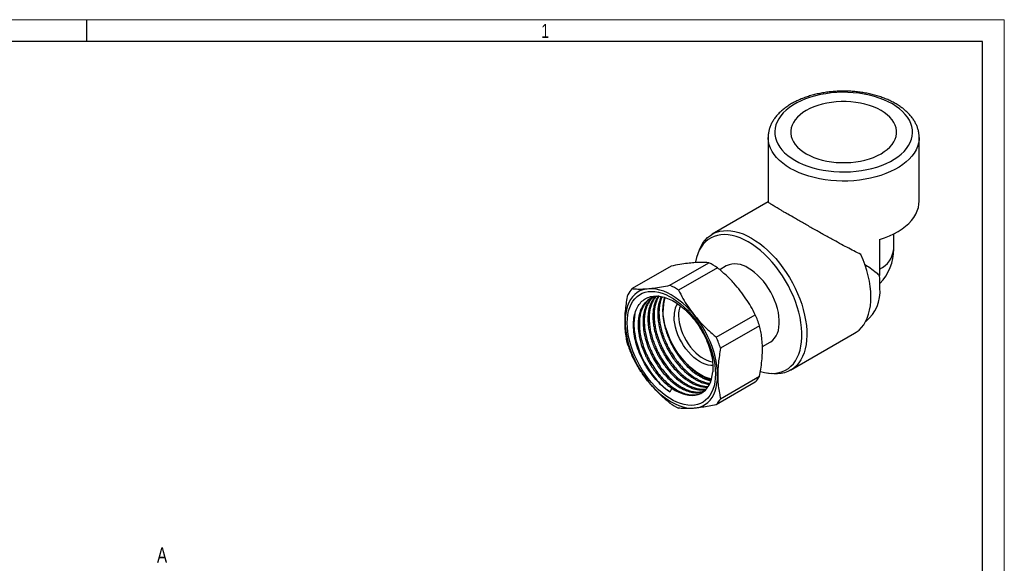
# Model space of a CAD drawing. Header units: millimetres. Extents: x 0 to 420, y 0 to 297.
# Tile 6 of 6: x 195 to 420, y 173 to 297. Entities that reach past the tile are written whole.
import ezdxf

# ---------------------------------------------------------------- set-up
doc = ezdxf.new("R2010")
doc.units = ezdxf.units.MM
doc.layers.add('ОСЕВЫЕ', color=7, linetype='Continuous')
doc.styles.add('SLDTEXTSTYLE0', font='TXT', dxfattribs={"width": 0.75})

msp = doc.modelspace()

# ---------------------------------------------------------------- linework, layer by layer
at = {"color": 7, "linetype": 'Continuous', "lineweight": 25}
for p, q in [((415, 292), (20, 292)), ((415, 5), (415, 292)), ((365.966, 270.066), (365.966, 255.317)), ((365.966, 270.026), (365.966, 270.066)), ((400.516, 255.478), (400.516, 270.066)), ((365.966, 255.344), (353.159, 247.951)), ((394.716, 244.59), (394.716, 248.023)), ((391.466, 246.709), (391.466, 238.479)), ((350.277, 244.481), (349.951, 243.684)), ((343.506, 236.275), (352.416, 241.419)), ((343.779, 240.646), (334.869, 235.503)), ((354.385, 240.282), (345.476, 235.138)), ((356.402, 240.701), (354.895, 239.831)), ((354.113, 224.394), (363.022, 229.537)), ((364.007, 226.999), (355.098, 221.856)), ((371.108, 216.86), (385.761, 225.319)), ((364.649, 222.253), (366.451, 223.293)), ((363.022, 214.081), (354.113, 208.938)), ((355.098, 210.339), (364.007, 215.483)), ((365.808, 216.215), (366.661, 216.099)), ((343.912, 212.734), (343.51, 211.862))]:
    msp.add_line(p, q, dxfattribs=at)
at = {"color": 7, "linetype": 'Continuous', "lineweight": 25, "flags": 128}
for points in [[(372.086, 264.852), (373.02, 264.354), (374.02, 263.902), (375.08, 263.498), (376.192, 263.144), (377.351, 262.843), (378.547, 262.597), (379.775, 262.407), (381.024, 262.275), (382.288, 262.201), (383.558, 262.186), (384.826, 262.23), (386.084, 262.333), (387.323, 262.495), (388.536, 262.713), (389.715, 262.987), (390.851, 263.314), (391.939, 263.694), (392.969, 264.122), (393.937, 264.598), (394.835, 265.116), (395.658, 265.675), (396.401, 266.27), (397.058, 266.897), (397.626, 267.554), (398.1, 268.234), (398.478, 268.934), (398.757, 269.649), (398.936, 270.376), (399.012, 271.108), (398.987, 271.841), (398.859, 272.571), (398.63, 273.292), (398.301, 274), (397.875, 274.691), (397.353, 275.36), (396.74, 276.002), (396.04, 276.614), (395.257, 277.191), (394.395, 277.73), (393.461, 278.228), (392.461, 278.68), (391.402, 279.084), (390.289, 279.438), (389.13, 279.739), (387.934, 279.985), (386.707, 280.175), (385.457, 280.307), (384.193, 280.381), (382.923, 280.396), (381.655, 280.352), (380.397, 280.249), (379.158, 280.087), (377.945, 279.869), (376.766, 279.595), (375.63, 279.268), (374.543, 278.888), (373.512, 278.46), (372.544, 277.985), (371.646, 277.466), (370.823, 276.907), (370.08, 276.312), (369.423, 275.685), (368.855, 275.029), (368.381, 274.348), (368.003, 273.648), (367.724, 272.933), (367.545, 272.206), (367.469, 271.474), (367.494, 270.741), (367.622, 270.011), (367.851, 269.29), (368.18, 268.582), (368.606, 267.891), (369.128, 267.222), (369.741, 266.58), (370.441, 265.968), (371.225, 265.391), (372.086, 264.852)], [(374.685, 266.352), (375.51, 265.917), (376.402, 265.528), (377.353, 265.189), (378.353, 264.901), (379.395, 264.668), (380.47, 264.491), (381.569, 264.373), (382.682, 264.313), (383.799, 264.313), (384.912, 264.373), (386.011, 264.491), (387.086, 264.668), (388.128, 264.901), (389.128, 265.189), (390.079, 265.528), (390.971, 265.917), (391.797, 266.352), (392.549, 266.829), (393.223, 267.343), (393.811, 267.892), (394.31, 268.47), (394.713, 269.071), (395.019, 269.692), (395.225, 270.326), (395.328, 270.968), (395.328, 271.614), (395.225, 272.256), (395.019, 272.89), (394.713, 273.511), (394.31, 274.112), (393.811, 274.69), (393.223, 275.239), (392.549, 275.753), (391.797, 276.23), (390.971, 276.665), (390.079, 277.054), (389.128, 277.393), (388.128, 277.681), (387.086, 277.914), (386.011, 278.091), (384.912, 278.209), (383.799, 278.269), (382.682, 278.269), (381.569, 278.209), (380.47, 278.091), (379.395, 277.914), (378.353, 277.681), (377.353, 277.393), (376.402, 277.054), (375.51, 276.665), (374.685, 276.23), (373.932, 275.753), (373.258, 275.239), (372.67, 274.69), (372.172, 274.112), (371.768, 273.511), (371.462, 272.89), (371.257, 272.256), (371.153, 271.614), (371.153, 270.968), (371.257, 270.326), (371.462, 269.692), (371.768, 269.071), (372.172, 268.47), (372.67, 267.892), (373.258, 267.343), (373.932, 266.829), (374.685, 266.352)], [(391.466, 246.709), (392.618, 247.103), (393.713, 247.547), (394.745, 248.039), (395.708, 248.575), (396.596, 249.153), (397.405, 249.769), (398.128, 250.419), (398.761, 251.1), (399.302, 251.806), (399.746, 252.535), (400.091, 253.282), (400.335, 254.041), (400.477, 254.81), (400.516, 255.478)], [(361.426, 246.183), (360.486, 246.684), (359.551, 247.099), (358.627, 247.425), (357.72, 247.661), (356.834, 247.805), (355.975, 247.856), (355.149, 247.814), (354.359, 247.68), (353.61, 247.453), (352.908, 247.136), (352.255, 246.729), (351.657, 246.237), (351.115, 245.66), (350.634, 245.004), (350.217, 244.271), (349.865, 243.466), (349.581, 242.594), (349.367, 241.66), (349.332, 241.466)], [(350.277, 244.481), (350.624, 245.23), (351.062, 245.964), (351.563, 246.621), (352.125, 247.197), (352.744, 247.688), (353.417, 248.091), (354.139, 248.405), (354.908, 248.627), (355.718, 248.756), (356.565, 248.791), (357.443, 248.732), (358.349, 248.58), (359.276, 248.336), (360.219, 248), (361.173, 247.574), (362.133, 247.062)], [(364.206, 216.575), (364.225, 216.569), (365.133, 216.333), (366.018, 216.189), (366.877, 216.138), (367.704, 216.18), (368.494, 216.314), (369.242, 216.541), (369.945, 216.859), (370.597, 217.265), (371.196, 217.758), (371.737, 218.334), (372.218, 218.99), (372.636, 219.723), (372.988, 220.528), (373.271, 221.4), (373.486, 222.334), (373.63, 223.325), (373.702, 224.367), (373.702, 225.454), (373.63, 226.579), (373.486, 227.736), (373.271, 228.918), (372.988, 230.118), (372.636, 231.329), (372.218, 232.544), (371.737, 233.755), (371.196, 234.957), (370.597, 236.141), (369.945, 237.3), (369.242, 238.429), (368.494, 239.52), (367.704, 240.567), (366.877, 241.563), (366.018, 242.503), (365.133, 243.382), (364.225, 244.194), (363.301, 244.934), (362.367, 245.598), (361.426, 246.183)], [(362.133, 247.062), (363.093, 246.466), (364.048, 245.789), (364.991, 245.036), (365.918, 244.21), (366.824, 243.317), (367.702, 242.361), (368.549, 241.348), (369.359, 240.284), (370.127, 239.175), (370.85, 238.027), (371.523, 236.847), (372.142, 235.641), (372.704, 234.417), (373.205, 233.182), (373.642, 231.942), (374.014, 230.704), (374.318, 229.476), (374.552, 228.265), (374.715, 227.078), (374.806, 225.921), (374.824, 224.802), (374.769, 223.726), (374.642, 222.7), (374.444, 221.729), (374.175, 220.819), (373.837, 219.976), (373.432, 219.204), (372.962, 218.508), (372.43, 217.891), (371.839, 217.357), (371.193, 216.91), (370.495, 216.551), (369.749, 216.283), (368.959, 216.108), (368.13, 216.025), (367.267, 216.037), (366.661, 216.099)], [(385.761, 225.319), (386.143, 225.559), (386.762, 226.043), (387.325, 226.611), (387.827, 227.261), (388.267, 227.987), (388.642, 228.786), (388.95, 229.654), (389.188, 230.586), (389.357, 231.576), (389.453, 232.618), (389.478, 233.708), (389.431, 234.838), (389.312, 236.002), (389.122, 237.194), (388.862, 238.407), (388.534, 239.633), (388.139, 240.867), (387.679, 242.1), (387.158, 243.327)], [(366.451, 223.293), (366.577, 223.37), (367.046, 223.73), (367.457, 224.175), (367.806, 224.7), (368.09, 225.3), (368.306, 225.969), (368.451, 226.699), (368.524, 227.484), (368.524, 228.315), (368.451, 229.185), (368.306, 230.082), (368.09, 231), (367.806, 231.928), (367.457, 232.856), (367.046, 233.776), (366.577, 234.677), (366.055, 235.551), (365.486, 236.389), (364.875, 237.181), (364.229, 237.92), (363.554, 238.599), (362.857, 239.209), (362.145, 239.746), (361.426, 240.203)], [(354.408, 215.72), (354.372, 216.751), (354.264, 217.816), (354.084, 218.909), (353.835, 220.021), (353.516, 221.147), (353.132, 222.276), (352.684, 223.403), (352.175, 224.519), (351.61, 225.617), (350.991, 226.689), (350.323, 227.728), (349.611, 228.726), (348.859, 229.677), (348.073, 230.575), (347.258, 231.413), (346.419, 232.186), (345.562, 232.888), (344.694, 233.514), (343.819, 234.06), (342.945, 234.523), (342.076, 234.9), (341.22, 235.187), (340.381, 235.383), (339.566, 235.486), (338.78, 235.496), (338.028, 235.413), (337.315, 235.237), (336.648, 234.969), (336.029, 234.612), (335.463, 234.167), (334.955, 233.638), (334.507, 233.029), (334.122, 232.343), (333.804, 231.585), (333.554, 230.76), (333.375, 229.875), (333.267, 228.934), (333.23, 227.946), (333.267, 226.915), (333.375, 225.85), (333.554, 224.757), (333.804, 223.644), (334.122, 222.519), (334.507, 221.389), (334.955, 220.262), (335.463, 219.146), (336.029, 218.049), (336.648, 216.977), (337.315, 215.938), (338.028, 214.94), (338.78, 213.988), (339.566, 213.09), (340.381, 212.252), (341.22, 211.48), (342.076, 210.778), (342.945, 210.152), (343.819, 209.605), (344.694, 209.142), (345.562, 208.766), (346.419, 208.479), (347.258, 208.283), (348.073, 208.179), (348.859, 208.169), (349.611, 208.253), (350.323, 208.429), (350.991, 208.696), (351.61, 209.054), (352.175, 209.498), (352.684, 210.027), (353.132, 210.637), (353.516, 211.323), (353.835, 212.081), (354.084, 212.905), (354.264, 213.791), (354.372, 214.731), (354.408, 215.72)], [(353.913, 216.006), (353.877, 215.038), (353.768, 214.12), (353.588, 213.257), (353.337, 212.455), (353.017, 211.722), (352.631, 211.061), (352.182, 210.478), (351.673, 209.976), (351.107, 209.561), (350.488, 209.233), (349.822, 208.996), (349.112, 208.852), (348.364, 208.801), (347.583, 208.844), (346.775, 208.981), (345.946, 209.211), (345.101, 209.531), (344.248, 209.94), (343.391, 210.434), (342.537, 211.011), (341.693, 211.666), (340.864, 212.394), (340.056, 213.19), (339.275, 214.048), (338.527, 214.962), (337.817, 215.926), (337.151, 216.933), (336.532, 217.974), (335.966, 219.044), (335.456, 220.133), (335.007, 221.235), (334.621, 222.341), (334.302, 223.444), (334.051, 224.535), (333.871, 225.606), (333.762, 226.65), (333.725, 227.66), (333.762, 228.627), (333.871, 229.546), (334.051, 230.409), (334.302, 231.21), (334.621, 231.944), (335.007, 232.605), (335.456, 233.188), (335.966, 233.689), (336.532, 234.105), (337.151, 234.433), (337.817, 234.669), (338.527, 234.813), (339.275, 234.864), (340.056, 234.821), (340.864, 234.684), (341.693, 234.455), (342.537, 234.135), (343.391, 233.726), (344.248, 233.231), (345.101, 232.654), (345.946, 232), (346.775, 231.272), (347.583, 230.476), (348.364, 229.617), (349.112, 228.703), (349.822, 227.739), (350.488, 226.733), (351.107, 225.691), (351.673, 224.622), (352.182, 223.532), (352.631, 222.43), (353.017, 221.324), (353.337, 220.222), (353.588, 219.131), (353.768, 218.059), (353.877, 217.015), (353.913, 216.006)], [(353.008, 214.826), (352.753, 214.884), (351.99, 215.118), (351.214, 215.441), (350.431, 215.851), (349.648, 216.345), (348.872, 216.918), (348.109, 217.566), (347.366, 218.282), (346.649, 219.062), (345.964, 219.897), (345.317, 220.782), (344.714, 221.708), (344.16, 222.668), (343.659, 223.654), (343.216, 224.656), (342.835, 225.667), (342.518, 226.678), (342.269, 227.679), (342.09, 228.664), (341.982, 229.623), (341.946, 230.548)], [(353.29, 217.925), (352.836, 217.93), (352.218, 218.02), (351.578, 218.202), (350.925, 218.475), (350.266, 218.834), (349.609, 219.277), (348.961, 219.796), (348.332, 220.387), (347.728, 221.042), (347.156, 221.752), (346.625, 222.51), (346.14, 223.306), (345.707, 224.131), (345.331, 224.973), (345.017, 225.825), (344.769, 226.674), (344.589, 227.51), (344.481, 228.324), (344.444, 229.105)], [(345.481, 229.323), (345.518, 228.557), (345.628, 227.759), (345.81, 226.938), (346.061, 226.106), (346.379, 225.273), (346.759, 224.451), (347.195, 223.649), (347.684, 222.879), (348.217, 222.15), (348.788, 221.472), (349.39, 220.854), (350.014, 220.304), (350.654, 219.829), (351.299, 219.435), (351.943, 219.127), (352.576, 218.91), (353.19, 218.786), (353.231, 218.781)], [(343.912, 212.734), (344.713, 212.237), (345.514, 211.826), (346.307, 211.504), (347.085, 211.274), (347.843, 211.139), (348.574, 211.099), (349.271, 211.154), (349.928, 211.305), (350.54, 211.549), (351.102, 211.885), (351.609, 212.31), (352.056, 212.82), (352.44, 213.411), (352.757, 214.078), (353.005, 214.816), (353.182, 215.617), (353.285, 216.475)]]:
    msp.add_lwpolyline(points, dxfattribs=at)
at = {"color": 8, "linetype": 'Continuous', "lineweight": 25, "flags": 128}
for points in [[(371.025, 263.014), (370.126, 263.575), (369.304, 264.174), (368.563, 264.807), (367.909, 265.471), (367.345, 266.162), (366.873, 266.876), (366.498, 267.608), (366.222, 268.355), (366.045, 269.112), (365.969, 269.875), (365.966, 270.026)], [(400.516, 270.053), (400.487, 269.493), (400.36, 268.733), (400.133, 267.98), (399.807, 267.24), (399.384, 266.516), (398.866, 265.813), (398.256, 265.135), (397.558, 264.486), (396.776, 263.87), (395.915, 263.29), (394.979, 262.75), (393.974, 262.252), (392.907, 261.801), (391.782, 261.398), (390.608, 261.046), (389.39, 260.747), (388.136, 260.502), (386.854, 260.314), (385.55, 260.183), (384.233, 260.11), (382.91, 260.095), (381.588, 260.139), (380.277, 260.241), (378.983, 260.401), (377.714, 260.618), (376.477, 260.89), (375.28, 261.215), (374.13, 261.593), (373.033, 262.021), (371.996, 262.495), (371.025, 263.014)]]:
    msp.add_lwpolyline(points, dxfattribs=at)
at = {"color": 8, "linetype": 'Continuous', "lineweight": 25}
msp.add_arc((389, 245.159), 5.744, 295.42734, 354.31946, dxfattribs=at)
at = {"color": 7, "linetype": 'Continuous', "lineweight": 25}
for centre, radius, start, end in [((383.241, 244.59), 11.475, 316.31745, 0), ((345.616, 227.366), 15.611, 55.82533, 64.18005), ((358.486, 236.125), 5.028, 54.20498, 114.48457), ((339.805, 230.988), 6.689, 137.54416, 152.25449), ((336.707, 222.223), 15.611, 55.82533, 64.18005), ((382.969, 234.81), 8.62, 308.10917, 5.33382), ((350.512, 230.691), 8.568, 161.06988, 180.95936), ((349.563, 229.34), 5.125, 147.68157, 182.62095), ((350.88, 229.459), 5.4, 157.21742, 181.43798), ((338.589, 218.597), 26.771, 18.29079, 24.12057), ((329.68, 213.454), 26.771, 18.29079, 24.12057), ((359.303, 230.987), 26.771, 198.29079, 204.12057), ((358.087, 218.597), 6.689, 317.54416, 332.25449), ((349.177, 213.453), 6.689, 317.54416, 332.25449), ((352.275, 222.218), 15.611, 235.82533, 244.18005)]:
    msp.add_arc(centre, radius, start, end, dxfattribs=at)
msp.add_ellipse((387.006, 246.764), major_axis=(-2.973, 17.718), ratio=0.1940422, start_param=3.9993863, end_param=4.1935176, dxfattribs=at)
for points, knots in [([(400.508, 270.051), (400.506, 270.254), (400.502, 270.718), (400.389, 271.44), (400.187, 272.209), (399.895, 272.965), (399.516, 273.704), (399.051, 274.425), (398.5, 275.123), (397.866, 275.794), (397.151, 276.435), (396.36, 277.041), (395.498, 277.608), (394.571, 278.134), (393.584, 278.615), (392.543, 279.049), (391.455, 279.435), (390.325, 279.771), (389.16, 280.055), (387.964, 280.288), (386.745, 280.467), (385.509, 280.592), (384.261, 280.664), (383.008, 280.681), (381.756, 280.644), (380.512, 280.552), (379.281, 280.407), (378.071, 280.208), (376.886, 279.956), (375.733, 279.652), (374.618, 279.298), (373.546, 278.894), (372.523, 278.441), (371.555, 277.942), (370.646, 277.397), (369.802, 276.809), (369.03, 276.179), (368.334, 275.512), (367.721, 274.81), (367.194, 274.08), (366.757, 273.325), (366.415, 272.553), (366.164, 271.769), (366.017, 270.98), (365.955, 270.394), (365.971, 270.075), (365.973, 270.019)], [0, 0, 0, 0, 0.01700309, 0.03887281, 0.06078703, 0.08285184, 0.10515045, 0.12773305, 0.15061193, 0.17376385, 0.19713964, 0.220678, 0.24431858, 0.26801075, 0.29171323, 0.31539961, 0.33905859, 0.36268563, 0.38628073, 0.40984673, 0.43338823, 0.45691082, 0.4804207, 0.50392437, 0.52742852, 0.5509384, 0.57446015, 0.59800065, 0.62156667, 0.64516476, 0.66880085, 0.6924798, 0.71620445, 0.73997424, 0.76378328, 0.78761751, 0.81144079, 0.83520722, 0.85885637, 0.88231746, 0.9055212, 0.92841662, 0.95098704, 0.97325858, 0.99529809, 1, 1, 1, 1]), ([(387.158, 243.327), (386.642, 243.585), (385.61, 244.102), (383.988, 244.955), (382.308, 245.857), (380.78, 246.692), (379.444, 247.43), (378.303, 248.065), (377.152, 248.709), (376.007, 249.354), (374.886, 249.988), (373.784, 250.613), (372.708, 251.228), (371.451, 251.949), (370.348, 252.586), (369.414, 253.13), (368.586, 253.617), (367.719, 254.131), (367.016, 254.561), (366.549, 254.859), (366.246, 255.063), (366.06, 255.207), (365.956, 255.3), (365.985, 255.313), (365.995, 255.316)], [0, 0, 0, 0, 0.0577963, 0.1155845, 0.1750808, 0.2345594, 0.2726506, 0.3107374, 0.3497546, 0.3887656, 0.4269404, 0.4651094, 0.5048171, 0.5445206, 0.6094612, 0.6430269, 0.676595, 0.7382617, 0.8013443, 0.8451112, 0.8888867, 0.9338993, 0.9789187, 1, 1, 1, 1]), ([(352.416, 241.419), (352.092, 241.448), (351.443, 241.508), (350.301, 241.516), (349.007, 241.447), (347.488, 241.286), (345.751, 241.026), (344.438, 240.773), (343.779, 240.646)], [0, 0, 0, 0, 0.15672171, 0.31339866, 0.47413663, 0.63486833, 0.81671343, 1, 1, 1, 1]), ([(388.025, 241.121), (388.463, 240.827), (389.415, 240.188), (390.568, 239.334), (391.216, 238.717), (391.466, 238.479)], [0, 0, 0, 0, 0.3431867, 0.7465057, 1, 1, 1, 1]), ([(363.022, 229.537), (362.698, 230.16), (362.05, 231.404), (360.908, 233.236), (359.614, 235.023), (358.095, 236.816), (356.357, 238.586), (355.044, 239.715), (354.385, 240.282)], [0, 0, 0, 0, 0.1567217, 0.3133987, 0.4741366, 0.6348683, 0.8167134, 1, 1, 1, 1]), ([(334.869, 235.503), (335.194, 235.474), (335.842, 235.414), (336.984, 235.406), (338.278, 235.474), (339.797, 235.636), (341.535, 235.896), (342.847, 236.149), (343.506, 236.275)], [0, 0, 0, 0, 0.15672171, 0.31339866, 0.47413663, 0.63486833, 0.81671343, 1, 1, 1, 1]), ([(345.476, 235.138), (345.8, 234.516), (346.449, 233.272), (347.591, 231.44), (348.885, 229.653), (350.404, 227.86), (352.141, 226.09), (353.454, 224.961), (354.113, 224.394)], [0, 0, 0, 0, 0.15672171, 0.31339866, 0.47413663, 0.63486833, 0.81671343, 1, 1, 1, 1]), ([(333.884, 222.585), (333.785, 223.011), (333.569, 223.937), (333.343, 225.451), (333.215, 227.14), (333.221, 228.929), (333.354, 230.708), (333.579, 232.437), (333.782, 233.546), (333.884, 234.102)], [0, 0, 0, 0, 0.127777, 0.2781862, 0.4285623, 0.5830005, 0.7374555, 0.8684887, 1, 1, 1, 1]), ([(337.193, 219.271), (336.9, 219.909), (336.309, 221.194), (335.689, 223.163), (335.279, 225.12), (335.126, 227.006), (335.229, 228.764), (335.601, 230.319), (336.218, 231.634), (337.069, 232.664), (338.12, 233.396), (339.352, 233.797), (340.72, 233.866), (342.187, 233.594), (343.707, 233.007), (345.244, 232.106), (346.752, 230.932), (348.184, 229.511), (349.504, 227.898), (350.673, 226.126), (351.663, 224.257), (352.441, 222.338), (352.993, 220.432), (353.294, 218.593), (353.343, 217.29), (353.295, 216.613), (353.285, 216.475)], [0, 0, 0, 0, 0.0424407, 0.0854628, 0.1284848, 0.1726585, 0.2168283, 0.2607958, 0.3047633, 0.348351, 0.3919377, 0.4355118, 0.4790858, 0.5220922, 0.5650986, 0.6081192, 0.6511365, 0.6937171, 0.7362977, 0.7787297, 0.8211575, 0.863348, 0.9055384, 0.9473839, 0.9892278, 1, 1, 1, 1]), ([(340.972, 233.767), (340.948, 233.766), (340.801, 233.761), (340.547, 233.729), (340.217, 233.673), (339.917, 233.598), (339.644, 233.511), (339.398, 233.416), (339.089, 233.276), (338.735, 233.077), (338.357, 232.804), (338.04, 232.522), (337.778, 232.245), (337.547, 231.961), (337.335, 231.661), (337.136, 231.33), (336.955, 230.977), (336.793, 230.605), (336.651, 230.213), (336.547, 229.865), (336.468, 229.555), (336.407, 229.276), (336.347, 228.946), (336.292, 228.562), (336.249, 228.121), (336.222, 227.621), (336.218, 227.129), (336.234, 226.654), (336.263, 226.202), (336.312, 225.704), (336.386, 225.158), (336.489, 224.565), (336.661, 223.759), (336.912, 222.829), (337.221, 221.908), (337.476, 221.243), (337.702, 220.698), (337.955, 220.132), (338.276, 219.475), (338.65, 218.775), (339.024, 218.136), (339.389, 217.558), (339.765, 216.998), (340.232, 216.352), (340.823, 215.606), (341.569, 214.759), (342.395, 213.944), (343.2, 213.252), (343.692, 212.894), (343.912, 212.734)], [0, 0, 0, 0, 0.0035023, 0.0217564, 0.0389481, 0.0550772, 0.0701437, 0.0841476, 0.0970889, 0.1244956, 0.1493833, 0.1717518, 0.1916008, 0.2089301, 0.2279492, 0.2469683, 0.2659874, 0.2850066, 0.3040257, 0.3230449, 0.3334392, 0.3456963, 0.3598162, 0.3757988, 0.393644, 0.4133516, 0.4349217, 0.4501686, 0.4668413, 0.4849397, 0.5044638, 0.5254136, 0.5477889, 0.5890151, 0.6217435, 0.6430307, 0.6580692, 0.6785366, 0.7024773, 0.7279262, 0.7541527, 0.7730512, 0.7933471, 0.8190528, 0.8501671, 0.8866885, 0.931833, 0.9696046, 1, 1, 1, 1]), ([(339.195, 233.316), (339.134, 233.287), (338.772, 233.117), (338.218, 232.611), (337.556, 231.794), (337.048, 230.78), (336.696, 229.618), (336.509, 228.337), (336.484, 226.957), (336.62, 225.489), (336.918, 223.95), (337.375, 222.38), (337.977, 220.823), (338.706, 219.315), (339.551, 217.869), (340.503, 216.5), (341.55, 215.232), (342.663, 214.102), (343.81, 213.142), (344.97, 212.363), (346.13, 211.771), (347.275, 211.373), (348.383, 211.182), (349.416, 211.214), (350.262, 211.405), (350.71, 211.666), (350.887, 211.768)], [0, 0, 0, 0, 0.008876, 0.0521966, 0.0962037, 0.1404876, 0.1846225, 0.2281915, 0.2710823, 0.3146377, 0.3587662, 0.4030511, 0.4470668, 0.490403, 0.5333662, 0.5771251, 0.6213412, 0.6655928, 0.709456, 0.7525332, 0.7957191, 0.8396496, 0.8839192, 0.928103, 0.9717814, 1, 1, 1, 1]), ([(339.619, 233.499), (339.407, 233.343), (338.863, 232.944), (338.213, 231.974), (337.664, 230.67), (337.367, 229.136), (337.311, 227.439), (337.507, 225.614), (337.937, 223.719), (338.6, 221.805), (339.467, 219.926), (340.522, 218.137), (341.723, 216.483), (343.043, 215.017), (344.44, 213.773), (345.878, 212.796), (347.31, 212.103), (348.699, 211.713), (349.985, 211.672), (350.813, 211.77), (351.156, 211.959), (351.16, 211.961)], [0, 0, 0, 0, 0.036196, 0.0928516, 0.1495073, 0.2061647, 0.2628222, 0.319478, 0.3761338, 0.4327904, 0.489447, 0.5461033, 0.6027597, 0.6594154, 0.7160711, 0.7727285, 0.8293859, 0.8860416, 0.9426972, 0.9993547, 1, 1, 1, 1]), ([(339.673, 233.517), (339.567, 233.428), (339.261, 233.171), (338.806, 232.603), (338.336, 231.795), (337.984, 230.862), (337.765, 229.924), (337.657, 229.071), (337.618, 228.283), (337.629, 227.466), (337.706, 226.506), (337.886, 225.338), (338.196, 224.023), (338.621, 222.696), (339.099, 221.499), (339.567, 220.5), (340.022, 219.639), (340.513, 218.799), (341.112, 217.876), (341.871, 216.842), (342.765, 215.785), (343.706, 214.835), (344.589, 214.073), (345.35, 213.508), (346.025, 213.074), (346.699, 212.698), (347.46, 212.347), (348.343, 212.046), (349.285, 211.859), (350.176, 211.839), (350.843, 211.924), (351.182, 212.042), (351.288, 212.079)], [0, 0, 0, 0, 0.01935509, 0.0557672, 0.09772124, 0.13967528, 0.1760874, 0.2069552, 0.23227668, 0.25759816, 0.28846597, 0.32487808, 0.36683213, 0.40878617, 0.44519828, 0.47606609, 0.50138757, 0.52670905, 0.55757685, 0.59398897, 0.63594301, 0.67789705, 0.71430917, 0.74517697, 0.77049845, 0.79581993, 0.82668774, 0.86309985, 0.90505389, 0.94700793, 0.98342005, 1, 1, 1, 1]), ([(340.136, 233.649), (339.982, 233.474), (339.623, 233.068), (339.18, 232.278), (338.825, 231.348), (338.607, 230.41), (338.499, 229.557), (338.46, 228.769), (338.471, 227.952), (338.548, 226.992), (338.728, 225.824), (339.038, 224.509), (339.463, 223.182), (339.941, 221.985), (340.409, 220.986), (340.864, 220.125), (341.355, 219.285), (341.954, 218.362), (342.713, 217.328), (343.607, 216.271), (344.548, 215.321), (345.431, 214.559), (346.192, 213.994), (346.867, 213.56), (347.541, 213.184), (348.302, 212.833), (349.185, 212.531), (350.125, 212.349), (350.979, 212.313), (351.474, 212.404), (351.683, 212.442)], [0, 0, 0, 0, 0.0333442, 0.0773486, 0.1213529, 0.1595445, 0.1919208, 0.2184798, 0.2450387, 0.2774151, 0.3156066, 0.359611, 0.4036153, 0.4418069, 0.4741833, 0.5007422, 0.5273012, 0.5596775, 0.5978691, 0.6418734, 0.6858778, 0.7240693, 0.7564457, 0.7830046, 0.8095636, 0.8419399, 0.8801315, 0.9241358, 0.9681402, 1, 1, 1, 1]), ([(340.313, 233.685), (340.195, 233.55), (339.873, 233.183), (339.461, 232.439), (339.106, 231.51), (338.888, 230.572), (338.779, 229.719), (338.74, 228.931), (338.752, 228.114), (338.829, 227.154), (339.009, 225.986), (339.319, 224.671), (339.744, 223.344), (340.222, 222.147), (340.689, 221.148), (341.144, 220.287), (341.635, 219.447), (342.234, 218.524), (342.994, 217.49), (343.887, 216.433), (344.829, 215.483), (345.712, 214.721), (346.473, 214.156), (347.147, 213.722), (347.822, 213.346), (348.583, 212.996), (349.466, 212.692), (350.405, 212.512), (351.216, 212.474), (351.671, 212.556), (351.839, 212.586)], [0, 0, 0, 0, 0.0260107, 0.0706389, 0.1152672, 0.1540003, 0.1868356, 0.2137712, 0.2407067, 0.273542, 0.3122751, 0.3569034, 0.4015317, 0.4402647, 0.4731001, 0.5000356, 0.5269711, 0.5598065, 0.5985396, 0.6431679, 0.6877961, 0.7265292, 0.7593646, 0.7863001, 0.8132356, 0.846071, 0.8848041, 0.9294323, 0.9740606, 1, 1, 1, 1]), ([(340.81, 233.754), (340.809, 233.754), (340.611, 233.515), (340.308, 232.919), (339.946, 231.998), (339.73, 231.057), (339.621, 230.205), (339.582, 229.417), (339.594, 228.6), (339.671, 227.64), (339.851, 226.472), (340.16, 225.157), (340.585, 223.83), (341.063, 222.633), (341.531, 221.634), (341.986, 220.773), (342.477, 219.933), (343.076, 219.01), (343.836, 217.976), (344.729, 216.919), (345.671, 215.969), (346.553, 215.207), (347.315, 214.642), (347.989, 214.208), (348.664, 213.832), (349.425, 213.481), (350.307, 213.181), (351.24, 212.988), (351.844, 212.994), (352.14, 212.997)], [0, 0, 0, 0, 0.0000437, 0.0471942, 0.0943448, 0.1352669, 0.169958, 0.1984159, 0.2268737, 0.2615648, 0.302487, 0.3496375, 0.396788, 0.4377102, 0.4724013, 0.5008591, 0.5293169, 0.5640081, 0.6049302, 0.6520807, 0.6992313, 0.7401534, 0.7748445, 0.8033024, 0.8317602, 0.8664513, 0.9073735, 0.954524, 1, 1, 1, 1]), ([(341.004, 233.768), (340.864, 233.542), (340.553, 233.042), (340.23, 232.156), (340.01, 231.22), (339.902, 230.367), (339.863, 229.579), (339.875, 228.762), (339.951, 227.802), (340.131, 226.634), (340.441, 225.319), (340.866, 223.992), (341.344, 222.795), (341.812, 221.796), (342.267, 220.935), (342.758, 220.095), (343.357, 219.172), (344.116, 218.138), (345.01, 217.081), (345.951, 216.131), (346.834, 215.369), (347.595, 214.804), (348.27, 214.37), (348.944, 213.994), (349.706, 213.643), (350.587, 213.344), (351.458, 213.159), (352.003, 213.162), (352.24, 213.164)], [0, 0, 0, 0, 0.0395992, 0.0875845, 0.1292311, 0.1645364, 0.1934981, 0.2224597, 0.257765, 0.2994117, 0.3473969, 0.3953822, 0.4370289, 0.4723342, 0.5012958, 0.5302575, 0.5655628, 0.6072094, 0.6551947, 0.70318, 0.7448266, 0.7801319, 0.8090936, 0.8380552, 0.8733605, 0.9150072, 0.9629925, 1, 1, 1, 1]), ([(341.508, 233.668), (341.486, 233.631), (341.3, 233.314), (341.077, 232.637), (340.851, 231.707), (340.744, 230.853), (340.705, 230.065), (340.716, 229.248), (340.793, 228.288), (340.973, 227.12), (341.283, 225.805), (341.708, 224.478), (342.186, 223.281), (342.654, 222.282), (343.109, 221.421), (343.6, 220.581), (344.199, 219.658), (344.958, 218.624), (345.852, 217.567), (346.793, 216.617), (347.676, 215.855), (348.437, 215.29), (349.112, 214.856), (349.786, 214.48), (350.548, 214.128), (351.427, 213.835), (352.113, 213.671), (352.482, 213.666), (352.542, 213.665)], [0, 0, 0, 0, 0.0067957, 0.0579004, 0.1022544, 0.1398548, 0.1706991, 0.2015435, 0.2391439, 0.2834979, 0.3346025, 0.3857072, 0.4300612, 0.4676616, 0.4985059, 0.5293503, 0.5669507, 0.6113046, 0.6624093, 0.713514, 0.7578679, 0.7954683, 0.8263127, 0.8571571, 0.8947575, 0.9391114, 0.9902161, 1, 1, 1, 1]), ([(341.692, 233.634), (341.572, 233.345), (341.339, 232.781), (341.134, 231.867), (341.024, 231.015), (340.985, 230.227), (340.997, 229.41), (341.074, 228.45), (341.254, 227.282), (341.564, 225.967), (341.989, 224.64), (342.467, 223.443), (342.934, 222.444), (343.389, 221.583), (343.88, 220.743), (344.48, 219.82), (345.239, 218.786), (346.132, 217.729), (347.074, 216.779), (347.957, 216.017), (348.718, 215.452), (349.392, 215.018), (350.067, 214.642), (350.827, 214.293), (351.712, 213.983), (352.318, 213.885), (352.642, 213.832)], [0, 0, 0, 0, 0.0477318, 0.0930389, 0.1314473, 0.1629544, 0.1944616, 0.23287, 0.2781771, 0.3303799, 0.3825827, 0.4278898, 0.4662981, 0.4978053, 0.5293125, 0.5677208, 0.6130279, 0.6652307, 0.7174336, 0.7627406, 0.801149, 0.8326562, 0.8641633, 0.9025717, 0.9478788, 1, 1, 1, 1]), ([(342.3, 233.501), (342.265, 233.412), (342.119, 233.044), (341.979, 232.35), (341.865, 231.502), (341.827, 230.713), (341.839, 229.896), (341.916, 228.936), (342.096, 227.768), (342.405, 226.453), (342.831, 225.126), (343.309, 223.929), (343.776, 222.93), (344.231, 222.069), (344.722, 221.229), (345.321, 220.306), (346.081, 219.272), (346.974, 218.215), (347.916, 217.265), (348.798, 216.503), (349.56, 215.938), (350.234, 215.504), (350.909, 215.127), (351.669, 214.782), (352.337, 214.534), (352.735, 214.464), (352.849, 214.443)], [0, 0, 0, 0, 0.015574, 0.0641309, 0.1052942, 0.1390614, 0.1728285, 0.2139919, 0.2625488, 0.3184961, 0.3744434, 0.4230003, 0.4641637, 0.4979308, 0.5316979, 0.5728613, 0.6214182, 0.6773655, 0.7333128, 0.7818697, 0.8230331, 0.8568002, 0.8905673, 0.9317307, 0.9802876, 1, 1, 1, 1]), ([(335.475, 229.577), (335.397, 229.107), (335.237, 228.139), (335.263, 226.481), (335.489, 224.686), (335.939, 222.811), (336.595, 220.925), (337.432, 219.089), (338.431, 217.333), (339.574, 215.679), (340.844, 214.17), (342.169, 212.866), (343.075, 212.187), (343.51, 211.862)], [0, 0, 0, 0, 0.0850364, 0.1754507, 0.2676132, 0.360748, 0.453729, 0.545441, 0.6358067, 0.7278427, 0.8209403, 0.9139758, 1, 1, 1, 1]), ([(364.007, 215.483), (364.107, 216.023), (364.323, 217.198), (364.549, 218.974), (364.677, 220.81), (364.671, 222.592), (364.538, 224.217), (364.313, 225.687), (364.109, 226.561), (364.007, 226.999)], [0, 0, 0, 0, 0.127777, 0.2781862, 0.4285623, 0.5830005, 0.7374554, 0.8684887, 1, 1, 1, 1]), ([(355.098, 221.856), (354.996, 221.302), (354.792, 220.192), (354.57, 218.481), (354.437, 216.732), (354.426, 214.957), (354.55, 213.249), (354.779, 211.704), (354.998, 210.765), (355.098, 210.339)], [0, 0, 0, 0, 0.1310555, 0.2625443, 0.4128671, 0.5631741, 0.7176804, 0.8722231, 1, 1, 1, 1]), ([(343.506, 209.303), (342.942, 209.786), (341.813, 210.753), (340.219, 212.324), (338.731, 213.999), (337.318, 215.853), (336.01, 217.871), (335.251, 219.32), (334.869, 220.047)], [0, 0, 0, 0, 0.15672171, 0.31339866, 0.47413663, 0.63486833, 0.81671343, 1, 1, 1, 1]), ([(343.51, 211.862), (343.417, 211.925), (342.951, 212.245), (341.974, 213.011), (340.621, 214.308), (339.289, 215.894), (338.128, 217.562), (337.505, 218.701), (337.193, 219.271)], [0, 0, 0, 0, 0.0385155, 0.1928429, 0.4075647, 0.6222865, 0.8111432, 1, 1, 1, 1]), ([(347.162, 218.515), (347.196, 218.475), (347.539, 218.066), (348.199, 217.433), (349.078, 216.664), (349.84, 216.1), (350.515, 215.666), (351.19, 215.289), (351.949, 214.947), (352.544, 214.717), (352.87, 214.656), (352.913, 214.648)], [0, 0, 0, 0, 0.0191774, 0.1960419, 0.3495435, 0.4796721, 0.5864192, 0.6931663, 0.8232948, 0.9767964, 1, 1, 1, 1]), ([(354.113, 208.938), (353.548, 208.829), (352.42, 208.611), (350.825, 208.358), (349.337, 208.178), (347.924, 208.077), (346.617, 208.065), (345.857, 208.132), (345.476, 208.166)], [0, 0, 0, 0, 0.1567217, 0.3133987, 0.4741366, 0.6348683, 0.8167134, 1, 1, 1, 1])]:
    msp.add_open_spline(points, degree=3, knots=knots, dxfattribs=at)
at = {"layer": 'ОСЕВЫЕ', "lineweight": 18}
for p, q in [((0, 297), (420, 297)), ((420, 297), (420, 0))]:
    msp.add_line(p, q, dxfattribs=at)
at = {"layer": 'ОСЕВЫЕ', "lineweight": 25}
msp.add_line((210, 297), (210, 292), dxfattribs=at)

# ---------------------------------------------------------------- texts
at = {"color": 7, "linetype": 'Continuous', "lineweight": 0, "insert": (314.968, 296.019), "char_height": 3.175, "attachment_point": 2, "style": 'SLDTEXTSTYLE0'}
msp.add_mtext('1', dxfattribs=at)
at = {"color": 7, "linetype": 'Continuous', "insert": (226.135, 176.315), "char_height": 3.5, "attachment_point": 1, "style": 'SLDTEXTSTYLE0'}
msp.add_mtext('A', dxfattribs=at)

doc.saveas('drawing.dxf')
